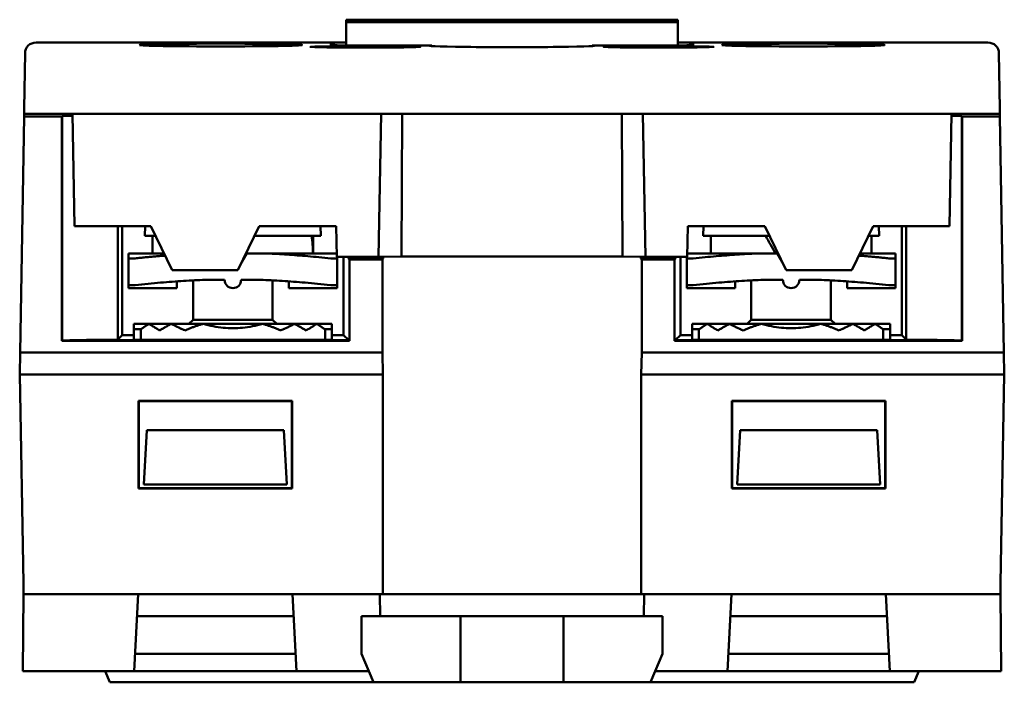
# Model space of a CAD drawing. Header units: millimetres. Extents: x 24 to 118, y 71 to 186.
# Tile 6 of 6: x 73 to 118, y 155 to 186. Entities that reach past the tile are written whole.
import ezdxf

# ---------------------------------------------------------------- set-up
doc = ezdxf.new("R2010")
doc.units = ezdxf.units.MM
doc.header["$LTSCALE"] = 0.666667
doc.layers.add('Arêtes visibles(ISO)', color=7, linetype='Continuous', lineweight=50)

msp = doc.modelspace()

# ---------------------------------------------------------------- linework, layer by layer
at = {"layer": 'Arêtes visibles(ISO)'}
for p, q in [((90.134, 185.527), (88.064, 185.527)), ((88.064, 185.527), (88.064, 185.526)), ((88.064, 185.526), (90.134, 185.526)), ((88.064, 185.42), (88.064, 185.526)), ((90.134, 185.527), (90.134, 185.527)), ((90.134, 185.527), (93.494, 185.527)), ((90.134, 185.526), (90.134, 185.527)), ((90.134, 185.526), (90.134, 185.527)), ((93.494, 185.526), (90.134, 185.526)), ((90.134, 185.526), (90.134, 185.526)), ((93.494, 185.527), (93.494, 185.527)), ((97.734, 185.527), (93.494, 185.527)), ((93.494, 185.527), (93.494, 185.526)), ((93.494, 185.526), (93.494, 185.527)), ((93.494, 185.526), (97.734, 185.526)), ((93.494, 185.526), (93.494, 185.526)), ((97.734, 185.527), (97.734, 185.527)), ((97.734, 185.527), (101.094, 185.527)), ((97.734, 185.526), (97.734, 185.527)), ((97.734, 185.526), (97.734, 185.527)), ((97.734, 185.526), (97.734, 185.526)), ((101.094, 185.526), (97.734, 185.526)), ((101.094, 185.527), (101.094, 185.527)), ((103.164, 185.527), (101.094, 185.527)), ((101.094, 185.527), (101.094, 185.526)), ((101.094, 185.526), (101.094, 185.527)), ((101.094, 185.526), (103.164, 185.526)), ((101.094, 185.526), (101.094, 185.526)), ((103.164, 185.527), (103.164, 185.526)), ((103.164, 185.526), (103.164, 185.42)), ((88.064, 185.42), (88.064, 184.359)), ((103.164, 185.42), (88.064, 185.42)), ((103.164, 185.42), (103.164, 184.359)), ((88.064, 184.491), (73.957, 184.491)), ((87.364, 184.375), (87.364, 184.471)), ((87.938, 184.319), (89.938, 184.319)), ((89.938, 184.267), (87.938, 184.267)), ((91.967, 184.358), (88.364, 184.358)), ((91.969, 184.327), (91.967, 184.358)), ((99.26, 184.358), (99.258, 184.327)), ((102.864, 184.358), (99.26, 184.358)), ((101.29, 184.319), (103.29, 184.319)), ((103.29, 184.267), (101.29, 184.267)), ((117.27, 184.491), (103.164, 184.491)), ((103.864, 184.471), (103.864, 184.375)), ((73.458, 183.999), (73.414, 181.492)), ((117.814, 181.492), (117.77, 183.999)), ((73.414, 181.492), (73.414, 181.249)), ((117.814, 181.249), (117.814, 181.492)), ((73.231, 170.398), (73.418, 181.127)), ((73.418, 181.127), (73.421, 181.248)), ((73.418, 181.127), (75.126, 181.127)), ((73.914, 181.24), (75.614, 181.24)), ((75.126, 181.127), (75.152, 181.153)), ((75.126, 181.127), (75.126, 170.921)), ((75.615, 181.161), (75.152, 181.153)), ((75.152, 181.153), (75.152, 170.947)), ((75.614, 181.24), (75.703, 176.142)), ((75.614, 181.24), (89.661, 181.24)), ((89.532, 174.742), (89.661, 181.24)), ((89.661, 181.24), (101.566, 181.24)), ((90.614, 181.24), (90.583, 174.753)), ((100.614, 181.24), (100.644, 174.753)), ((101.566, 181.24), (115.614, 181.24)), ((101.566, 181.24), (101.695, 174.742)), ((115.614, 181.24), (115.525, 176.142)), ((116.075, 181.153), (115.612, 181.161)), ((115.614, 181.24), (117.314, 181.24)), ((116.075, 170.947), (116.075, 181.153)), ((116.075, 181.153), (116.101, 181.127)), ((116.101, 170.921), (116.101, 181.127)), ((116.101, 181.127), (117.809, 181.127)), ((117.807, 181.248), (117.809, 181.127)), ((117.809, 181.127), (117.996, 170.398)), ((75.703, 176.142), (79.179, 176.142)), ((77.679, 170.99), (77.679, 176.142)), ((77.878, 176.142), (77.877, 171.188)), ((78.929, 176.142), (78.914, 175.698)), ((79.179, 176.142), (80.154, 174.143)), ((83.133, 174.143), (84.109, 176.142)), ((84.109, 176.142), (87.619, 176.142)), ((86.898, 176.142), (86.914, 175.698)), ((87.619, 176.142), (87.644, 174.742)), ((103.584, 174.742), (103.608, 176.142)), ((103.608, 176.142), (107.119, 176.142)), ((104.329, 176.142), (104.314, 175.698)), ((107.119, 176.142), (108.094, 174.143)), ((111.073, 174.143), (112.049, 176.142)), ((112.049, 176.142), (115.525, 176.142)), ((112.298, 176.142), (112.314, 175.698)), ((113.351, 171.188), (113.349, 176.142)), ((113.549, 176.142), (113.549, 170.99)), ((78.914, 175.698), (79.396, 175.698)), ((79.264, 174.898), (79.264, 175.698)), ((83.892, 175.698), (86.914, 175.698)), ((86.564, 175.244), (86.564, 175.698)), ((104.314, 175.698), (107.336, 175.698)), ((104.664, 174.898), (104.664, 175.698)), ((111.832, 175.698), (112.314, 175.698)), ((111.964, 174.898), (111.964, 175.698)), ((78.164, 174.676), (78.164, 174.898)), ((78.164, 174.898), (79.786, 174.898)), ((83.55, 174.898), (83.257, 174.389)), ((83.502, 174.898), (83.55, 174.898)), ((84.475, 174.898), (83.55, 174.898)), ((84.475, 174.898), (87.641, 174.898)), ((87.644, 174.742), (89.532, 174.742)), ((87.664, 174.742), (87.664, 174.676)), ((87.951, 171.188), (87.95, 174.742)), ((88.175, 174.671), (88.174, 174.742)), ((90.583, 174.753), (89.532, 174.742)), ((89.758, 174.745), (89.757, 174.671)), ((100.644, 174.753), (90.583, 174.753)), ((101.695, 174.742), (100.644, 174.753)), ((101.47, 174.671), (101.47, 174.745)), ((101.695, 174.742), (103.584, 174.742)), ((103.053, 174.742), (103.053, 174.671)), ((103.278, 174.742), (103.277, 171.188)), ((103.564, 174.676), (103.564, 174.742)), ((103.586, 174.898), (106.752, 174.898)), ((107.677, 174.898), (106.752, 174.898)), ((107.971, 174.389), (107.677, 174.898)), ((107.726, 174.898), (107.677, 174.898)), ((111.442, 174.898), (113.064, 174.898)), ((113.064, 174.898), (113.064, 174.676)), ((78.164, 173.463), (78.164, 174.676)), ((83.257, 174.389), (83.254, 174.389)), ((87.664, 173.463), (87.664, 174.676)), ((88.175, 174.671), (89.757, 174.671)), ((88.218, 174.627), (88.175, 174.671)), ((88.218, 170.921), (88.218, 174.627)), ((88.218, 174.627), (89.714, 174.627)), ((89.757, 174.671), (89.714, 174.627)), ((89.714, 174.627), (89.714, 170.398)), ((101.47, 174.671), (103.053, 174.671)), ((101.514, 174.627), (101.47, 174.671)), ((101.514, 174.627), (103.009, 174.627)), ((101.514, 170.398), (101.514, 174.627)), ((103.053, 174.671), (103.009, 174.627)), ((103.009, 174.627), (103.009, 170.921)), ((103.564, 173.463), (103.564, 174.676)), ((107.974, 174.389), (107.971, 174.389)), ((113.064, 173.463), (113.064, 174.676)), ((80.154, 174.143), (83.133, 174.143)), ((108.094, 174.143), (111.073, 174.143)), ((78.164, 173.323), (78.164, 173.463)), ((80.364, 173.627), (80.364, 173.323)), ((81.103, 173.672), (81.103, 171.887)), ((81.661, 173.698), (82.539, 173.698)), ((83.289, 173.698), (84.166, 173.698)), ((84.724, 173.672), (84.724, 171.887)), ((85.464, 173.323), (85.464, 173.627)), ((87.664, 173.463), (87.664, 173.323)), ((103.564, 173.323), (103.564, 173.463)), ((105.764, 173.627), (105.764, 173.323)), ((106.503, 173.672), (106.503, 171.887)), ((107.061, 173.698), (107.939, 173.698)), ((108.689, 173.698), (109.566, 173.698)), ((110.124, 173.672), (110.124, 171.887)), ((110.864, 173.323), (110.864, 173.627)), ((113.064, 173.463), (113.064, 173.323)), ((78.164, 173.323), (80.364, 173.323)), ((87.664, 173.323), (85.464, 173.323)), ((103.564, 173.323), (105.764, 173.323)), ((113.064, 173.323), (110.864, 173.323)), ((78.414, 171.698), (78.414, 171.448)), ((79.098, 171.698), (78.414, 171.698)), ((80.114, 171.698), (79.098, 171.698)), ((81.557, 171.698), (80.114, 171.698)), ((81.103, 171.887), (80.914, 171.698)), ((81.103, 171.887), (84.724, 171.887)), ((84.27, 171.698), (81.557, 171.698)), ((85.714, 171.698), (84.27, 171.698)), ((84.724, 171.887), (84.914, 171.698)), ((86.73, 171.698), (85.714, 171.698)), ((87.414, 171.698), (86.73, 171.698)), ((87.414, 171.448), (87.414, 171.698)), ((103.814, 171.698), (103.814, 171.448)), ((104.498, 171.698), (103.814, 171.698)), ((105.514, 171.698), (104.498, 171.698)), ((106.957, 171.698), (105.514, 171.698)), ((106.503, 171.887), (106.314, 171.698)), ((106.503, 171.887), (110.124, 171.887)), ((109.67, 171.698), (106.957, 171.698)), ((111.114, 171.698), (109.67, 171.698)), ((110.124, 171.887), (110.314, 171.698)), ((112.13, 171.698), (111.114, 171.698)), ((112.814, 171.698), (112.13, 171.698)), ((112.814, 171.448), (112.814, 171.698)), ((77.679, 170.99), (77.877, 171.188)), ((77.877, 171.188), (78.414, 171.188)), ((78.414, 171.448), (78.414, 170.978)), ((78.722, 171.448), (78.414, 171.448)), ((78.722, 170.973), (78.722, 171.448)), ((87.106, 171.448), (87.106, 170.973)), ((87.414, 171.448), (87.106, 171.448)), ((87.414, 170.978), (87.414, 171.448)), ((87.414, 171.188), (87.951, 171.188)), ((88.173, 170.966), (87.951, 171.188)), ((103.054, 170.966), (103.277, 171.188)), ((103.277, 171.188), (103.814, 171.188)), ((103.814, 171.448), (103.814, 170.978)), ((104.122, 171.448), (103.814, 171.448)), ((104.122, 170.973), (104.122, 171.448)), ((112.506, 171.448), (112.506, 170.973)), ((112.814, 171.448), (112.506, 171.448)), ((112.814, 170.978), (112.814, 171.448)), ((112.814, 171.188), (113.351, 171.188)), ((113.549, 170.99), (113.351, 171.188)), ((75.126, 170.921), (75.152, 170.947)), ((75.126, 170.921), (88.218, 170.921)), ((75.152, 170.947), (75.493, 170.953)), ((75.493, 170.962), (76.261, 170.966)), ((75.493, 170.953), (75.493, 170.962)), ((75.493, 170.962), (88.186, 170.962)), ((88.186, 170.953), (75.493, 170.953)), ((76.261, 170.966), (77.679, 170.99)), ((87.106, 170.973), (78.722, 170.973)), ((88.173, 170.966), (88.186, 170.962)), ((88.186, 170.962), (88.186, 170.953)), ((88.218, 170.921), (88.186, 170.953)), ((103.009, 170.921), (103.041, 170.953)), ((103.009, 170.921), (116.101, 170.921)), ((103.041, 170.962), (103.054, 170.966)), ((103.041, 170.953), (103.041, 170.962)), ((103.041, 170.962), (115.735, 170.962)), ((115.735, 170.953), (103.041, 170.953)), ((112.506, 170.973), (104.122, 170.973)), ((113.549, 170.99), (114.966, 170.966)), ((114.966, 170.966), (115.735, 170.962)), ((115.735, 170.962), (115.735, 170.953)), ((115.735, 170.953), (116.075, 170.947)), ((116.101, 170.921), (116.075, 170.947)), ((73.231, 170.398), (73.214, 169.398)), ((89.714, 170.398), (73.231, 170.398)), ((89.731, 169.398), (89.714, 170.398)), ((101.514, 170.398), (101.497, 169.398)), ((117.996, 170.398), (101.514, 170.398)), ((118.014, 169.398), (117.996, 170.398)), ((89.731, 169.398), (73.214, 169.398)), ((73.214, 169.398), (73.38, 159.898)), ((89.731, 169.398), (89.731, 159.398)), ((118.014, 169.398), (101.497, 169.398)), ((101.497, 169.398), (101.497, 159.398)), ((118.014, 169.398), (117.848, 159.898)), ((78.619, 168.192), (85.608, 168.192)), ((78.619, 168.192), (78.634, 168.177)), ((78.619, 164.203), (78.619, 168.192)), ((78.634, 168.177), (85.594, 168.177)), ((78.634, 164.218), (78.634, 168.177)), ((85.608, 168.192), (85.594, 168.177)), ((85.594, 168.177), (85.594, 164.218)), ((85.608, 168.192), (85.608, 164.203)), ((105.619, 168.192), (112.608, 168.192)), ((105.619, 168.192), (105.634, 168.177)), ((105.619, 164.203), (105.619, 168.192)), ((105.634, 164.218), (105.634, 168.177)), ((105.634, 168.177), (112.594, 168.177)), ((112.608, 168.192), (112.594, 168.177)), ((112.594, 168.177), (112.594, 164.218)), ((112.608, 168.192), (112.608, 164.203)), ((78.864, 164.398), (78.993, 166.856)), ((85.235, 166.856), (78.993, 166.856)), ((85.364, 164.398), (85.235, 166.856)), ((105.864, 164.398), (105.993, 166.856)), ((112.235, 166.856), (105.993, 166.856)), ((112.364, 164.398), (112.235, 166.856)), ((78.619, 164.203), (78.634, 164.218)), ((85.608, 164.203), (78.619, 164.203)), ((85.594, 164.218), (78.634, 164.218)), ((78.864, 164.398), (85.364, 164.398)), ((85.608, 164.203), (85.594, 164.218)), ((105.619, 164.203), (105.634, 164.218)), ((112.608, 164.203), (105.619, 164.203)), ((112.594, 164.218), (105.634, 164.218)), ((112.364, 164.398), (105.864, 164.398)), ((112.608, 164.203), (112.594, 164.218)), ((73.38, 159.898), (73.38, 159.398)), ((117.848, 159.898), (117.848, 159.398)), ((73.364, 155.898), (73.394, 159.398)), ((73.394, 159.398), (73.38, 159.398)), ((78.602, 159.398), (73.394, 159.398)), ((78.418, 155.898), (78.602, 159.398)), ((85.626, 159.398), (78.602, 159.398)), ((89.605, 159.398), (85.626, 159.398)), ((85.626, 159.398), (85.809, 155.898)), ((89.731, 159.398), (89.605, 159.398)), ((89.614, 158.398), (89.605, 159.398)), ((89.815, 159.398), (89.731, 159.398)), ((101.413, 159.398), (89.815, 159.398)), ((101.497, 159.398), (101.413, 159.398)), ((101.622, 159.398), (101.497, 159.398)), ((101.622, 159.398), (101.614, 158.398)), ((105.602, 159.398), (101.622, 159.398)), ((105.418, 155.898), (105.602, 159.398)), ((112.626, 159.398), (105.602, 159.398)), ((117.833, 159.398), (112.626, 159.398)), ((112.626, 159.398), (112.809, 155.898)), ((117.848, 159.398), (117.833, 159.398)), ((117.864, 155.898), (117.833, 159.398)), ((78.549, 158.398), (85.678, 158.398)), ((88.764, 158.398), (88.764, 156.698)), ((88.764, 158.398), (93.264, 158.398)), ((93.264, 158.398), (97.964, 158.398)), ((93.264, 155.398), (93.264, 158.398)), ((97.964, 155.398), (97.964, 158.398)), ((97.964, 158.398), (102.464, 158.398)), ((102.464, 158.398), (102.464, 156.698)), ((105.549, 158.398), (112.678, 158.398)), ((85.767, 156.698), (78.46, 156.698)), ((89.103, 155.898), (88.764, 156.698)), ((102.464, 156.698), (102.124, 155.898)), ((112.767, 156.698), (105.46, 156.698)), ((78.418, 155.898), (73.364, 155.898)), ((77.103, 155.898), (77.316, 155.398)), ((85.809, 155.898), (78.418, 155.898)), ((89.103, 155.898), (85.809, 155.898)), ((89.316, 155.398), (89.103, 155.898)), ((102.124, 155.898), (101.912, 155.398)), ((105.418, 155.898), (102.124, 155.898)), ((112.809, 155.898), (105.418, 155.898)), ((117.864, 155.898), (112.809, 155.898)), ((114.124, 155.898), (113.912, 155.398)), ((78.264, 155.398), (77.316, 155.398)), ((78.264, 155.398), (87.316, 155.398)), ((87.316, 155.398), (89.316, 155.398)), ((93.264, 155.398), (89.316, 155.398)), ((97.964, 155.398), (93.264, 155.398)), ((101.912, 155.398), (97.964, 155.398)), ((101.912, 155.398), (103.912, 155.398)), ((103.912, 155.398), (112.964, 155.398)), ((113.912, 155.398), (112.964, 155.398))]:
    msp.add_line(p, q, dxfattribs=at)
at = {"layer": 'Arêtes visibles(ISO)', "flags": 128}
for points in [[(79.833, 174.8), (79.779, 174.796), (79.726, 174.792), (79.671, 174.787), (79.617, 174.783), (79.562, 174.778), (79.507, 174.773), (79.452, 174.769), (79.396, 174.764), (79.34, 174.759), (79.284, 174.754), (79.228, 174.749), (79.171, 174.744), (79.114, 174.739), (79.057, 174.733), (78.999, 174.728), (78.941, 174.723), (78.883, 174.717), (78.824, 174.711), (78.765, 174.706), (78.705, 174.7), (78.646, 174.694), (78.585, 174.688), (78.525, 174.682), (78.464, 174.676)], [(87.364, 174.676), (87.228, 174.69), (87.094, 174.703), (86.962, 174.715), (86.831, 174.728), (86.703, 174.74), (86.575, 174.751), (86.45, 174.762), (86.326, 174.773), (86.203, 174.783), (86.081, 174.793), (85.961, 174.803), (85.842, 174.812), (85.724, 174.821), (85.607, 174.83), (85.491, 174.838), (85.375, 174.846), (85.261, 174.854), (85.147, 174.861), (85.034, 174.868), (84.921, 174.875), (84.809, 174.881), (84.697, 174.887), (84.586, 174.892), (84.475, 174.898)], [(106.752, 174.898), (106.641, 174.892), (106.53, 174.887), (106.418, 174.881), (106.306, 174.875), (106.194, 174.868), (106.08, 174.861), (105.967, 174.854), (105.852, 174.846), (105.737, 174.838), (105.621, 174.83), (105.504, 174.821), (105.385, 174.812), (105.266, 174.803), (105.146, 174.793), (105.025, 174.783), (104.902, 174.773), (104.778, 174.762), (104.652, 174.751), (104.525, 174.74), (104.396, 174.728), (104.266, 174.715), (104.134, 174.703), (104, 174.69), (103.864, 174.676)], [(112.764, 174.676), (112.703, 174.682), (112.642, 174.688), (112.582, 174.694), (112.522, 174.7), (112.463, 174.706), (112.404, 174.711), (112.345, 174.717), (112.286, 174.723), (112.228, 174.728), (112.171, 174.733), (112.113, 174.739), (112.056, 174.744), (112, 174.749), (111.943, 174.754), (111.887, 174.759), (111.831, 174.764), (111.776, 174.769), (111.72, 174.773), (111.665, 174.778), (111.611, 174.783), (111.556, 174.787), (111.502, 174.792), (111.448, 174.796), (111.394, 174.8)], [(78.464, 174.676), (78.445, 174.674), (78.425, 174.672), (78.406, 174.671), (78.387, 174.669), (78.368, 174.668), (78.349, 174.667), (78.331, 174.666), (78.313, 174.665), (78.296, 174.664), (78.281, 174.664), (78.266, 174.664), (78.252, 174.664), (78.239, 174.664), (78.226, 174.664), (78.215, 174.664), (78.204, 174.665), (78.195, 174.666), (78.187, 174.667), (78.18, 174.668), (78.174, 174.669), (78.169, 174.671), (78.166, 174.672), (78.164, 174.674), (78.164, 174.676)], [(87.664, 174.676), (87.663, 174.674), (87.661, 174.672), (87.658, 174.671), (87.654, 174.669), (87.648, 174.668), (87.641, 174.667), (87.633, 174.666), (87.623, 174.665), (87.613, 174.664), (87.601, 174.664), (87.589, 174.664), (87.576, 174.664), (87.562, 174.664), (87.547, 174.664), (87.531, 174.664), (87.514, 174.665), (87.497, 174.666), (87.479, 174.667), (87.46, 174.668), (87.441, 174.669), (87.422, 174.671), (87.402, 174.672), (87.383, 174.674), (87.364, 174.676)], [(103.864, 174.676), (103.845, 174.674), (103.825, 174.672), (103.806, 174.671), (103.787, 174.669), (103.768, 174.668), (103.749, 174.667), (103.731, 174.666), (103.713, 174.665), (103.696, 174.664), (103.681, 174.664), (103.666, 174.664), (103.652, 174.664), (103.639, 174.664), (103.626, 174.664), (103.615, 174.664), (103.604, 174.665), (103.595, 174.666), (103.587, 174.667), (103.58, 174.668), (103.574, 174.669), (103.569, 174.671), (103.566, 174.672), (103.564, 174.674), (103.564, 174.676)], [(113.064, 174.676), (113.063, 174.674), (113.061, 174.672), (113.058, 174.671), (113.054, 174.669), (113.048, 174.668), (113.041, 174.667), (113.033, 174.666), (113.023, 174.665), (113.013, 174.664), (113.001, 174.664), (112.989, 174.664), (112.976, 174.664), (112.962, 174.664), (112.947, 174.664), (112.931, 174.664), (112.914, 174.665), (112.897, 174.666), (112.879, 174.667), (112.86, 174.668), (112.841, 174.669), (112.822, 174.671), (112.802, 174.672), (112.783, 174.674), (112.764, 174.676)], [(78.164, 173.463), (78.164, 173.461), (78.166, 173.46), (78.169, 173.458), (78.174, 173.457), (78.18, 173.455), (78.187, 173.454), (78.195, 173.453), (78.204, 173.452), (78.215, 173.452), (78.226, 173.451), (78.239, 173.451), (78.252, 173.451), (78.266, 173.451), (78.281, 173.451), (78.296, 173.452), (78.313, 173.452), (78.331, 173.453), (78.349, 173.454), (78.368, 173.455), (78.387, 173.457), (78.406, 173.458), (78.425, 173.46), (78.445, 173.461), (78.464, 173.463)], [(78.464, 173.463), (78.616, 173.478), (78.766, 173.493), (78.913, 173.507), (79.058, 173.521), (79.201, 173.534), (79.342, 173.546), (79.482, 173.558), (79.619, 173.57), (79.755, 173.581), (79.889, 173.592), (80.022, 173.602), (80.153, 173.612), (80.283, 173.622), (80.412, 173.631), (80.54, 173.639), (80.667, 173.647), (80.793, 173.655), (80.919, 173.662), (81.044, 173.669), (81.168, 173.676), (81.292, 173.682), (81.415, 173.687), (81.538, 173.693), (81.661, 173.698)], [(84.166, 173.698), (84.289, 173.693), (84.413, 173.687), (84.536, 173.682), (84.66, 173.676), (84.784, 173.669), (84.909, 173.662), (85.034, 173.655), (85.16, 173.647), (85.287, 173.639), (85.415, 173.631), (85.544, 173.622), (85.674, 173.612), (85.806, 173.602), (85.939, 173.592), (86.073, 173.581), (86.208, 173.57), (86.346, 173.558), (86.485, 173.546), (86.626, 173.534), (86.769, 173.521), (86.914, 173.507), (87.062, 173.493), (87.211, 173.478), (87.364, 173.463)], [(87.364, 173.463), (87.383, 173.461), (87.402, 173.46), (87.422, 173.458), (87.441, 173.457), (87.46, 173.455), (87.479, 173.454), (87.497, 173.453), (87.514, 173.452), (87.531, 173.452), (87.547, 173.451), (87.562, 173.451), (87.576, 173.451), (87.589, 173.451), (87.601, 173.451), (87.613, 173.452), (87.623, 173.452), (87.633, 173.453), (87.641, 173.454), (87.648, 173.455), (87.654, 173.457), (87.658, 173.458), (87.661, 173.46), (87.663, 173.461), (87.664, 173.463)], [(103.564, 173.463), (103.564, 173.461), (103.566, 173.46), (103.569, 173.458), (103.574, 173.457), (103.58, 173.455), (103.587, 173.454), (103.595, 173.453), (103.604, 173.452), (103.615, 173.452), (103.626, 173.451), (103.639, 173.451), (103.652, 173.451), (103.666, 173.451), (103.681, 173.451), (103.696, 173.452), (103.713, 173.452), (103.731, 173.453), (103.749, 173.454), (103.768, 173.455), (103.787, 173.457), (103.806, 173.458), (103.825, 173.46), (103.845, 173.461), (103.864, 173.463)], [(103.864, 173.463), (104.016, 173.478), (104.166, 173.493), (104.313, 173.507), (104.458, 173.521), (104.601, 173.534), (104.742, 173.546), (104.882, 173.558), (105.019, 173.57), (105.155, 173.581), (105.289, 173.592), (105.422, 173.602), (105.553, 173.612), (105.683, 173.622), (105.812, 173.631), (105.94, 173.639), (106.067, 173.647), (106.193, 173.655), (106.319, 173.662), (106.444, 173.669), (106.568, 173.676), (106.692, 173.682), (106.815, 173.687), (106.938, 173.693), (107.061, 173.698)], [(109.566, 173.698), (109.689, 173.693), (109.813, 173.687), (109.936, 173.682), (110.06, 173.676), (110.184, 173.669), (110.309, 173.662), (110.434, 173.655), (110.56, 173.647), (110.687, 173.639), (110.815, 173.631), (110.944, 173.622), (111.074, 173.612), (111.206, 173.602), (111.339, 173.592), (111.473, 173.581), (111.608, 173.57), (111.746, 173.558), (111.885, 173.546), (112.026, 173.534), (112.169, 173.521), (112.314, 173.507), (112.462, 173.493), (112.611, 173.478), (112.764, 173.463)], [(112.764, 173.463), (112.783, 173.461), (112.802, 173.46), (112.822, 173.458), (112.841, 173.457), (112.86, 173.455), (112.879, 173.454), (112.897, 173.453), (112.914, 173.452), (112.931, 173.452), (112.947, 173.451), (112.962, 173.451), (112.976, 173.451), (112.989, 173.451), (113.001, 173.451), (113.013, 173.452), (113.023, 173.452), (113.033, 173.453), (113.041, 173.454), (113.048, 173.455), (113.054, 173.457), (113.058, 173.458), (113.061, 173.46), (113.063, 173.461), (113.064, 173.463)], [(78.722, 171.448), (78.738, 171.458), (78.754, 171.469), (78.77, 171.48), (78.786, 171.491), (78.801, 171.502), (78.817, 171.512), (78.833, 171.523), (78.849, 171.533), (78.865, 171.544), (78.88, 171.555), (78.896, 171.565), (78.912, 171.575), (78.927, 171.586), (78.943, 171.596), (78.959, 171.607), (78.974, 171.617), (78.99, 171.627), (79.005, 171.637), (79.021, 171.647), (79.036, 171.658), (79.052, 171.668), (79.067, 171.678), (79.083, 171.688), (79.098, 171.698)], [(79.098, 171.698), (79.119, 171.684), (79.139, 171.671), (79.16, 171.658), (79.18, 171.645), (79.201, 171.632), (79.221, 171.619), (79.241, 171.606), (79.262, 171.593), (79.282, 171.58), (79.302, 171.568), (79.322, 171.555), (79.342, 171.542), (79.363, 171.53), (79.383, 171.518), (79.403, 171.505), (79.422, 171.493), (79.442, 171.481), (79.462, 171.469), (79.482, 171.457), (79.502, 171.445), (79.522, 171.433), (79.541, 171.421), (79.561, 171.409), (79.581, 171.398)], [(79.581, 171.398), (79.603, 171.411), (79.626, 171.425), (79.649, 171.438), (79.672, 171.451), (79.694, 171.464), (79.717, 171.477), (79.739, 171.49), (79.762, 171.503), (79.784, 171.516), (79.806, 171.529), (79.829, 171.542), (79.851, 171.554), (79.873, 171.567), (79.895, 171.579), (79.917, 171.591), (79.939, 171.603), (79.961, 171.615), (79.983, 171.627), (80.005, 171.639), (80.027, 171.651), (80.049, 171.663), (80.07, 171.675), (80.092, 171.686), (80.114, 171.698)], [(80.114, 171.698), (80.14, 171.684), (80.167, 171.67), (80.193, 171.656), (80.22, 171.642), (80.246, 171.629), (80.272, 171.615), (80.299, 171.602), (80.325, 171.589), (80.351, 171.576), (80.377, 171.563), (80.403, 171.551), (80.429, 171.538), (80.454, 171.526), (80.48, 171.513), (80.506, 171.501), (80.531, 171.489), (80.557, 171.477), (80.582, 171.466), (80.608, 171.454), (80.633, 171.442), (80.659, 171.431), (80.684, 171.42), (80.709, 171.409), (80.734, 171.398)], [(80.734, 171.398), (80.77, 171.413), (80.805, 171.428), (80.84, 171.443), (80.875, 171.457), (80.91, 171.472), (80.945, 171.486), (80.98, 171.5), (81.015, 171.513), (81.049, 171.527), (81.084, 171.54), (81.118, 171.552), (81.152, 171.565), (81.186, 171.577), (81.22, 171.59), (81.254, 171.601), (81.288, 171.613), (81.322, 171.624), (81.356, 171.636), (81.39, 171.646), (81.423, 171.657), (81.457, 171.668), (81.49, 171.678), (81.524, 171.688), (81.557, 171.698)], [(81.557, 171.698), (81.675, 171.665), (81.791, 171.635), (81.906, 171.609), (82.02, 171.585), (82.134, 171.565), (82.247, 171.547), (82.359, 171.532), (82.47, 171.519), (82.582, 171.51), (82.692, 171.503), (82.803, 171.499), (82.914, 171.498), (83.024, 171.499), (83.135, 171.503), (83.246, 171.51), (83.357, 171.519), (83.469, 171.532), (83.581, 171.547), (83.694, 171.565), (83.807, 171.585), (83.921, 171.609), (84.037, 171.635), (84.153, 171.665), (84.27, 171.698)], [(84.27, 171.698), (84.304, 171.688), (84.337, 171.678), (84.371, 171.668), (84.404, 171.657), (84.438, 171.646), (84.471, 171.636), (84.505, 171.624), (84.539, 171.613), (84.573, 171.601), (84.607, 171.59), (84.641, 171.577), (84.675, 171.565), (84.71, 171.552), (84.744, 171.54), (84.778, 171.527), (84.813, 171.513), (84.848, 171.5), (84.882, 171.486), (84.917, 171.472), (84.952, 171.457), (84.987, 171.443), (85.022, 171.428), (85.058, 171.413), (85.093, 171.398)], [(85.093, 171.398), (85.118, 171.409), (85.144, 171.42), (85.169, 171.431), (85.194, 171.442), (85.22, 171.454), (85.245, 171.466), (85.271, 171.477), (85.296, 171.489), (85.322, 171.501), (85.347, 171.513), (85.373, 171.526), (85.399, 171.538), (85.425, 171.551), (85.451, 171.563), (85.477, 171.576), (85.503, 171.589), (85.529, 171.602), (85.555, 171.615), (85.581, 171.629), (85.608, 171.642), (85.634, 171.656), (85.661, 171.67), (85.687, 171.684), (85.714, 171.698)], [(85.714, 171.698), (85.735, 171.686), (85.757, 171.675), (85.779, 171.663), (85.801, 171.651), (85.822, 171.639), (85.844, 171.627), (85.866, 171.615), (85.888, 171.603), (85.91, 171.591), (85.932, 171.579), (85.954, 171.567), (85.977, 171.554), (85.999, 171.542), (86.021, 171.529), (86.043, 171.516), (86.066, 171.503), (86.088, 171.49), (86.111, 171.477), (86.133, 171.464), (86.156, 171.451), (86.179, 171.438), (86.201, 171.425), (86.224, 171.411), (86.247, 171.398)], [(86.247, 171.398), (86.267, 171.409), (86.286, 171.421), (86.306, 171.433), (86.326, 171.445), (86.345, 171.457), (86.365, 171.469), (86.385, 171.481), (86.405, 171.493), (86.425, 171.505), (86.445, 171.518), (86.465, 171.53), (86.485, 171.542), (86.505, 171.555), (86.525, 171.568), (86.546, 171.58), (86.566, 171.593), (86.586, 171.606), (86.606, 171.619), (86.627, 171.632), (86.647, 171.645), (86.668, 171.658), (86.688, 171.671), (86.709, 171.684), (86.73, 171.698)], [(86.73, 171.698), (86.745, 171.688), (86.76, 171.678), (86.776, 171.668), (86.791, 171.658), (86.807, 171.647), (86.822, 171.637), (86.838, 171.627), (86.853, 171.617), (86.869, 171.607), (86.884, 171.596), (86.9, 171.586), (86.916, 171.575), (86.931, 171.565), (86.947, 171.555), (86.963, 171.544), (86.979, 171.533), (86.994, 171.523), (87.01, 171.512), (87.026, 171.502), (87.042, 171.491), (87.058, 171.48), (87.074, 171.469), (87.09, 171.458), (87.106, 171.448)], [(104.122, 171.448), (104.138, 171.458), (104.154, 171.469), (104.17, 171.48), (104.186, 171.491), (104.201, 171.502), (104.217, 171.512), (104.233, 171.523), (104.249, 171.533), (104.265, 171.544), (104.28, 171.555), (104.296, 171.565), (104.312, 171.575), (104.327, 171.586), (104.343, 171.596), (104.359, 171.607), (104.374, 171.617), (104.39, 171.627), (104.405, 171.637), (104.421, 171.647), (104.436, 171.658), (104.452, 171.668), (104.467, 171.678), (104.483, 171.688), (104.498, 171.698)], [(104.498, 171.698), (104.519, 171.684), (104.539, 171.671), (104.56, 171.658), (104.58, 171.645), (104.601, 171.632), (104.621, 171.619), (104.641, 171.606), (104.662, 171.593), (104.682, 171.58), (104.702, 171.568), (104.722, 171.555), (104.742, 171.542), (104.763, 171.53), (104.783, 171.518), (104.803, 171.505), (104.822, 171.493), (104.842, 171.481), (104.862, 171.469), (104.882, 171.457), (104.902, 171.445), (104.922, 171.433), (104.941, 171.421), (104.961, 171.409), (104.981, 171.398)], [(104.981, 171.398), (105.003, 171.411), (105.026, 171.425), (105.049, 171.438), (105.072, 171.451), (105.094, 171.464), (105.117, 171.477), (105.139, 171.49), (105.162, 171.503), (105.184, 171.516), (105.206, 171.529), (105.229, 171.542), (105.251, 171.554), (105.273, 171.567), (105.295, 171.579), (105.317, 171.591), (105.339, 171.603), (105.361, 171.615), (105.383, 171.627), (105.405, 171.639), (105.427, 171.651), (105.449, 171.663), (105.47, 171.675), (105.492, 171.686), (105.514, 171.698)], [(105.514, 171.698), (105.54, 171.684), (105.567, 171.67), (105.593, 171.656), (105.62, 171.642), (105.646, 171.629), (105.672, 171.615), (105.699, 171.602), (105.725, 171.589), (105.751, 171.576), (105.777, 171.563), (105.803, 171.551), (105.829, 171.538), (105.854, 171.526), (105.88, 171.513), (105.906, 171.501), (105.931, 171.489), (105.957, 171.477), (105.982, 171.466), (106.008, 171.454), (106.033, 171.442), (106.059, 171.431), (106.084, 171.42), (106.109, 171.409), (106.134, 171.398)], [(106.134, 171.398), (106.17, 171.413), (106.205, 171.428), (106.24, 171.443), (106.275, 171.457), (106.31, 171.472), (106.345, 171.486), (106.38, 171.5), (106.415, 171.513), (106.449, 171.527), (106.484, 171.54), (106.518, 171.552), (106.552, 171.565), (106.586, 171.577), (106.62, 171.59), (106.654, 171.601), (106.688, 171.613), (106.722, 171.624), (106.756, 171.636), (106.79, 171.646), (106.823, 171.657), (106.857, 171.668), (106.89, 171.678), (106.924, 171.688), (106.957, 171.698)], [(106.957, 171.698), (107.075, 171.665), (107.191, 171.635), (107.306, 171.609), (107.42, 171.585), (107.534, 171.565), (107.647, 171.547), (107.759, 171.532), (107.87, 171.519), (107.982, 171.51), (108.092, 171.503), (108.203, 171.499), (108.314, 171.498), (108.424, 171.499), (108.535, 171.503), (108.646, 171.51), (108.757, 171.519), (108.869, 171.532), (108.981, 171.547), (109.094, 171.565), (109.207, 171.585), (109.321, 171.609), (109.437, 171.635), (109.553, 171.665), (109.67, 171.698)], [(109.67, 171.698), (109.704, 171.688), (109.737, 171.678), (109.771, 171.668), (109.804, 171.657), (109.838, 171.646), (109.871, 171.636), (109.905, 171.624), (109.939, 171.613), (109.973, 171.601), (110.007, 171.59), (110.041, 171.577), (110.075, 171.565), (110.11, 171.552), (110.144, 171.54), (110.178, 171.527), (110.213, 171.513), (110.248, 171.5), (110.282, 171.486), (110.317, 171.472), (110.352, 171.457), (110.387, 171.443), (110.422, 171.428), (110.458, 171.413), (110.493, 171.398)], [(110.493, 171.398), (110.518, 171.409), (110.544, 171.42), (110.569, 171.431), (110.594, 171.442), (110.62, 171.454), (110.645, 171.466), (110.671, 171.477), (110.696, 171.489), (110.722, 171.501), (110.747, 171.513), (110.773, 171.526), (110.799, 171.538), (110.825, 171.551), (110.851, 171.563), (110.877, 171.576), (110.903, 171.589), (110.929, 171.602), (110.955, 171.615), (110.981, 171.629), (111.008, 171.642), (111.034, 171.656), (111.061, 171.67), (111.087, 171.684), (111.114, 171.698)], [(111.114, 171.698), (111.135, 171.686), (111.157, 171.675), (111.179, 171.663), (111.201, 171.651), (111.222, 171.639), (111.244, 171.627), (111.266, 171.615), (111.288, 171.603), (111.31, 171.591), (111.332, 171.579), (111.354, 171.567), (111.377, 171.554), (111.399, 171.542), (111.421, 171.529), (111.443, 171.516), (111.466, 171.503), (111.488, 171.49), (111.511, 171.477), (111.533, 171.464), (111.556, 171.451), (111.579, 171.438), (111.601, 171.425), (111.624, 171.411), (111.647, 171.398)], [(111.647, 171.398), (111.667, 171.409), (111.686, 171.421), (111.706, 171.433), (111.726, 171.445), (111.745, 171.457), (111.765, 171.469), (111.785, 171.481), (111.805, 171.493), (111.825, 171.505), (111.845, 171.518), (111.865, 171.53), (111.885, 171.542), (111.905, 171.555), (111.925, 171.568), (111.946, 171.58), (111.966, 171.593), (111.986, 171.606), (112.006, 171.619), (112.027, 171.632), (112.047, 171.645), (112.068, 171.658), (112.088, 171.671), (112.109, 171.684), (112.13, 171.698)], [(112.13, 171.698), (112.145, 171.688), (112.16, 171.678), (112.176, 171.668), (112.191, 171.658), (112.207, 171.647), (112.222, 171.637), (112.238, 171.627), (112.253, 171.617), (112.269, 171.607), (112.284, 171.596), (112.3, 171.586), (112.316, 171.575), (112.331, 171.565), (112.347, 171.555), (112.363, 171.544), (112.379, 171.533), (112.394, 171.523), (112.41, 171.512), (112.426, 171.502), (112.442, 171.491), (112.458, 171.48), (112.474, 171.469), (112.49, 171.458), (112.506, 171.448)]]:
    msp.add_lwpolyline(points, dxfattribs=at)
at = {"layer": 'Arêtes visibles(ISO)'}
for centre, radius, start, end in [((73.957, 183.991), 0.5, 90, 178.9995), ((117.27, 183.991), 0.5, 1.0005, 90), ((82.914, 173.698), 0.375, 180, 0), ((108.314, 173.698), 0.375, 180, 0)]:
    msp.add_arc(centre, radius, start, end, dxfattribs=at)
for centre in [(82.364, 184.376), (108.864, 184.376)]:
    msp.add_ellipse(centre, major_axis=(-3.7, 0), ratio=0.017452, dxfattribs=at)
for centre, major_axis, ratio, start_param, end_param in [((87.938, 184.293), (-1.5, 0), 0.017452, 4.712389, 7.853982), ((88.364, 184.471), (-1, 0), 0.017452, 5.017082, 6.283185), ((88.364, 184.375), (-1, 0), 0.017452, 0, 1.570796), ((89.938, 184.293), (1.5, 0), 0.017452, 4.712389, 7.853982), ((95.614, 184.343), (3.75, 0), 0.017452, 2.905968, 6.51881), ((101.29, 184.293), (-1.5, 0), 0.017452, 4.712389, 7.853982), ((102.864, 184.375), (1, 0), 0.017452, 4.712389, 6.283185), ((102.864, 184.471), (1, 0), 0.017452, 0, 1.266104), ((103.29, 184.293), (1.5, 0), 0.017452, 4.712389, 7.853982), ((73.914, 181.249), (0.5, 0), 0.017452, 3.141593, 4.712084), ((117.314, 181.249), (0.5, 0), 0.017452, 4.712694, 6.283185), ((82.914, 174.551), (0, -6.322), 0.57735, 1.625618, 1.753142), ((82.914, 175.244), (0, -6.322), 0.57735, 1.515974, 1.642606), ((108.314, 174.551), (3.629, -6.318), 0.061144, 4.494933, 4.622456), ((82.914, 171.052), (6.15, 0), 0.017454, 3.891566, 3.962416), ((82.914, 171.052), (6.15, 0), 0.017454, 5.462362, 5.533212), ((108.314, 171.052), (-6.15, 0), 0.017454, 0.749973, 0.820823), ((108.314, 171.052), (-6.15, 0), 0.017454, 2.320769, 2.39162)]:
    msp.add_ellipse(centre, major_axis=major_axis, ratio=ratio, start_param=start_param, end_param=end_param, dxfattribs=at)

doc.saveas('drawing.dxf')
